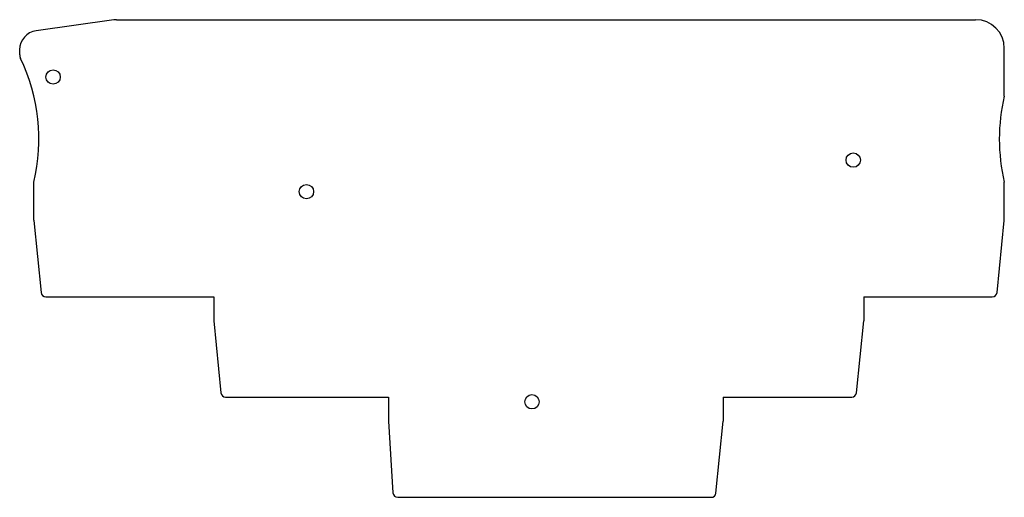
# Model space of a CAD drawing. Header units: millimetres. Extents: x 14 to 117, y 66 to 116.
import ezdxf

# ---------------------------------------------------------------- set-up
doc = ezdxf.new("R2010")
doc.units = ezdxf.units.MM
doc.header["$LTSCALE"] = 11.950759
doc.layers.get('0').update_dxf_attribs({"linetype": 'CONTINUOUS'})

msp = doc.modelspace()

# ---------------------------------------------------------------- linework, layer by layer
at = {"color": 7}
for p, q in [((24.07, 116.31), (15.93, 115.17)), ((24.35, 116.33), (114.21, 116.33)), ((117.21, 108.33), (117.21, 113.33)), ((14.21, 113.19), (14.21, 112.71)), ((15.7, 95.36), (15.7, 99.33)), ((117.21, 95.36), (117.21, 99.33)), ((15.7, 95.31), (16.46, 87.78)), ((116.46, 87.78), (117.21, 95.31)), ((16.95, 87.33), (34.51, 87.33)), ((34.51, 87.33), (34.51, 84.81)), ((102.51, 87.33), (115.96, 87.33)), ((102.51, 87.33), (102.51, 84.81)), ((34.51, 84.81), (35.26, 77.28)), ((101.75, 77.28), (102.51, 84.81)), ((35.76, 76.83), (52.8, 76.83)), ((52.8, 76.83), (52.8, 74.31)), ((87.8, 76.83), (101.25, 76.83)), ((87.8, 76.83), (87.8, 74.31)), ((52.8, 74.31), (53.26, 66.8)), ((87.05, 66.78), (87.8, 74.31)), ((53.76, 66.33), (86.55, 66.33))]:
    msp.add_line(p, q, dxfattribs=at)
for centre in [(17.71, 110.33), (101.41, 101.63), (44.21, 98.33), (67.8, 76.33)]:
    msp.add_circle(centre, 0.75, dxfattribs=at)
for centre, radius, start, end in [((24.35, 114.33), 2, 90, 98), ((114.21, 113.33), 3, 0, 90), ((16.21, 113.19), 2, 98, 180), ((15.21, 112.71), 1, 180, 205.4851), ((-3.42, 103.83), 19.64, 346.7545, 25.4851), ((136.33, 103.83), 19.64, 166.7545, 193.2455), ((16.2, 95.36), 0.5, 180, 185.7262), ((116.71, 95.36), 0.5, 354.2738, 360), ((16.95, 87.83), 0.5, 185.7262, 270), ((115.96, 87.83), 0.5, 270, 354.2738), ((35.76, 77.33), 0.5, 185.7262, 270), ((101.25, 77.33), 0.5, 270, 354.2738), ((53.76, 66.83), 0.5, 183.5083, 270), ((86.55, 66.83), 0.5, 270, 354.2738)]:
    msp.add_arc(centre, radius, start, end, dxfattribs=at)

doc.saveas('drawing.dxf')
